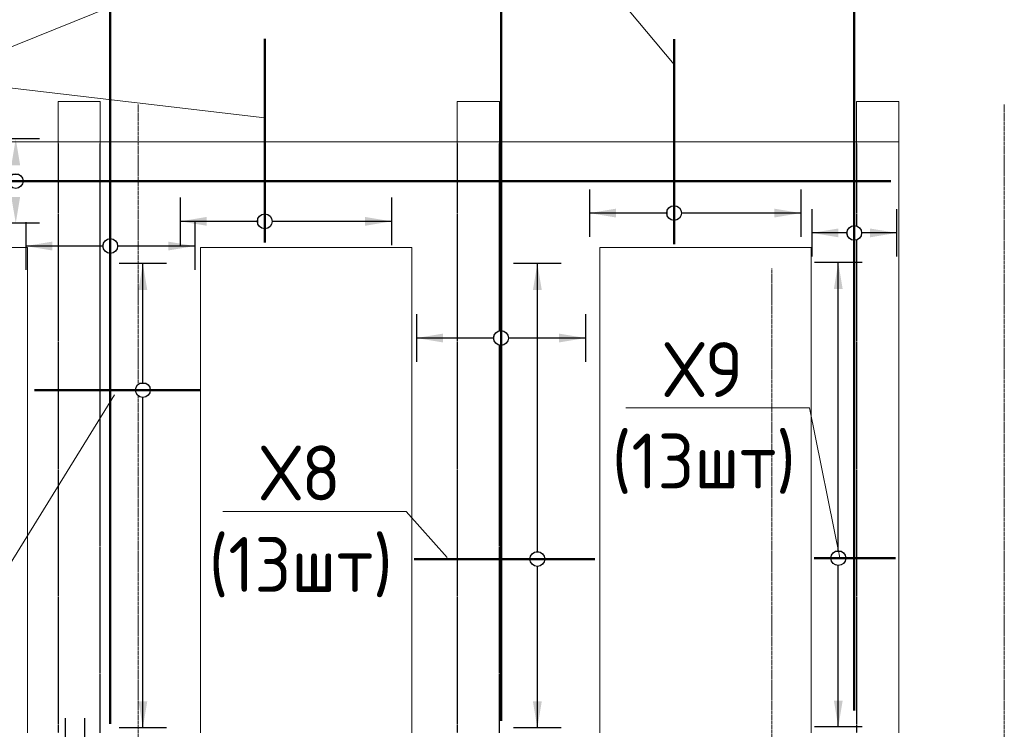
# Model space of a CAD drawing. Header units: millimetres. Extents: x 247266 to 730847, y -636031 to 10052.
# Tile 158 of 256: x 540174 to 544835, y -245225 to -241863. Entities that reach past the tile are written whole.
import ezdxf
from ezdxf import colors
from ezdxf.entities.mleader import LeaderData, LeaderLine
from ezdxf.math import Vec2, Vec3

# ---------------------------------------------------------------- set-up
doc = ezdxf.new("R2010")
doc.units = ezdxf.units.MM
doc.set_wipeout_variables(frame=1)
for name, pattern in [('______5', [1100, 800, -100, 100, -100]), ('________', [0]), ('HIDDEN2', [4.7625, 3.175, -1.5875]), ('осевая', [50.8, 31.75, -6.35, 6.35, -6.35])]:
    doc.linetypes.add(name, pattern=pattern)
for name, color, linetype, lineweight in [('Standard', 7, 'Continuous', 25), ('АрмСтер', 7, 'Continuous', 50), ('Оси', 7, '______5', 18), ('подоснова', 7, 'Continuous', 5)]:
    doc.layers.add(name, color=color, linetype=linetype, lineweight=lineweight)
doc.layers.add('РАЗМЕРЫ', color=7, linetype='Continuous')
doc.styles.add('GOST-2.304_Type-B', font='GOST_Common.ttf')
doc.dimstyles.new('СПДС', dxfattribs={"dimscale": 100, "dimtxt": 2.5, "dimasz": 2.5, "dimexe": 1.25, "dimexo": 0, "dimtad": 1, "dimdec": 0, "dimtxsty": 'GOST-2.304_Type-B', "dimblk": 'ARCHTICK', "dimcen": 2.5, "dimdle": 2, "dimadec": 0, "dimazin": 2, "dimtfac": 0.75, "dimtdec": 0, "dimtmove": 1, "dimatfit": 3, "dimfxl": 1, "dimtolj": 1, "dimarcsym": 1})

# ---------------------------------------------------------------- blocks, each defined once
blk = doc.blocks.new('*U3255')
at = {"layer": 'РАЗМЕРЫ'}
for p, q in [((112.5, 400), (-112.5, 400)), ((112.5, -600), (-112.5, -600))]:
    blk.add_line(p, q, dxfattribs=at)
at = {"layer": 'РАЗМЕРЫ', "ltscale": 15}
blk.add_line((0, -600), (0, 400), dxfattribs=at)
at = {"layer": 'РАЗМЕРЫ'}
for points in [[(0, 400), (20.9, 274.8), (-20.9, 274.8)], [(0, -600), (20.9, -474.8), (-20.9, -474.8)]]:
    blk.add_solid(points, dxfattribs=at)
at = {"linetype": 'Continuous', "lineweight": 0}
blk.add_wipeout([(35, 0), (28.3, 20.6), (10.8, 33.3), (-10.8, 33.3), (-28.3, 20.6), (-35, 0), (-28.3, -20.6), (-10.8, -33.3), (10.8, -33.3), (28.3, -20.6)], dxfattribs=at)
at = {"color": 0, "linetype": 'ByBlock', "lineweight": -2, "ltscale": 100}
blk.add_line((-100.6, 0), (864.4, 0), dxfattribs=at)
at = {"layer": 'РАЗМЕРЫ'}
blk.add_circle((0, 0), 35, dxfattribs=at)
blk = doc.blocks.new('*U3052')
at = {"layer": 'РАЗМЕРЫ'}
for p, q in [((112.5, 400), (-112.5, 400)), ((112.5, -400), (-112.5, -400))]:
    blk.add_line(p, q, dxfattribs=at)
at = {"layer": 'РАЗМЕРЫ', "ltscale": 15}
blk.add_line((0, -400), (0, 400), dxfattribs=at)
at = {"layer": 'РАЗМЕРЫ'}
for points in [[(0, 400), (20.9, 274.8), (-20.9, 274.8)], [(0, -400), (20.9, -274.8), (-20.9, -274.8)]]:
    blk.add_solid(points, dxfattribs=at)
at = {"linetype": 'Continuous', "lineweight": 0}
blk.add_wipeout([(35, 0), (28.3, 20.6), (10.8, 33.3), (-10.8, 33.3), (-28.3, 20.6), (-35, 0), (-28.3, -20.6), (-10.8, -33.3), (10.8, -33.3), (28.3, -20.6)], dxfattribs=at)
at = {"color": 0, "linetype": 'ByBlock', "lineweight": -2, "ltscale": 100}
blk.add_line((-2263.2, 0), (1486.8, 0), dxfattribs=at)
at = {"layer": 'РАЗМЕРЫ'}
blk.add_circle((0, 0), 35, dxfattribs=at)
blk = doc.blocks.new('*U3051')
at = {"layer": 'РАЗМЕРЫ'}
for p, q in [((112.5, 400), (-112.5, 400)), ((112.5, -400), (-112.5, -400))]:
    blk.add_line(p, q, dxfattribs=at)
at = {"layer": 'РАЗМЕРЫ', "ltscale": 15}
blk.add_line((0, -400), (0, 400), dxfattribs=at)
at = {"layer": 'РАЗМЕРЫ'}
for points in [[(0, 400), (20.9, 274.8), (-20.9, 274.8)], [(0, -400), (20.9, -274.8), (-20.9, -274.8)]]:
    blk.add_solid(points, dxfattribs=at)
at = {"linetype": 'Continuous', "lineweight": 0}
blk.add_wipeout([(35, 0), (28.3, 20.6), (10.8, 33.3), (-10.8, 33.3), (-28.3, 20.6), (-35, 0), (-28.3, -20.6), (-10.8, -33.3), (10.8, -33.3), (28.3, -20.6)], dxfattribs=at)
at = {"color": 0, "linetype": 'ByBlock', "lineweight": -2, "ltscale": 100}
blk.add_line((-1814.3, 0), (1920.7, 0), dxfattribs=at)
at = {"layer": 'РАЗМЕРЫ'}
blk.add_circle((0, 0), 35, dxfattribs=at)
blk = doc.blocks.new('*U3254')
at = {"layer": 'РАЗМЕРЫ'}
for p, q in [((112.5, 400), (-112.5, 400)), ((112.5, -600), (-112.5, -600))]:
    blk.add_line(p, q, dxfattribs=at)
at = {"layer": 'РАЗМЕРЫ', "ltscale": 15}
blk.add_line((0, -600), (0, 400), dxfattribs=at)
at = {"layer": 'РАЗМЕРЫ'}
for points in [[(0, 400), (20.9, 274.8), (-20.9, 274.8)], [(0, -600), (20.9, -474.8), (-20.9, -474.8)]]:
    blk.add_solid(points, dxfattribs=at)
at = {"linetype": 'Continuous', "lineweight": 0}
blk.add_wipeout([(35, 0), (28.3, 20.6), (10.8, 33.3), (-10.8, 33.3), (-28.3, 20.6), (-35, 0), (-28.3, -20.6), (-10.8, -33.3), (10.8, -33.3), (28.3, -20.6)], dxfattribs=at)
at = {"color": 0, "linetype": 'ByBlock', "lineweight": -2, "ltscale": 100}
blk.add_line((-146.5, 0), (823.5, 0), dxfattribs=at)
at = {"layer": 'РАЗМЕРЫ'}
blk.add_circle((0, 0), 35, dxfattribs=at)
blk = doc.blocks.new('*U3050')
at = {"layer": 'РАЗМЕРЫ'}
for p, q in [((112.5, 200), (-112.5, 200)), ((112.5, -200), (-112.5, -200))]:
    blk.add_line(p, q, dxfattribs=at)
at = {"layer": 'РАЗМЕРЫ', "ltscale": 15}
blk.add_line((0, -200), (0, 200), dxfattribs=at)
at = {"layer": 'РАЗМЕРЫ'}
for points in [[(0, 200), (20.9, 74.8), (-20.9, 74.8)], [(0, -200), (20.9, -74.8), (-20.9, -74.8)]]:
    blk.add_solid(points, dxfattribs=at)
at = {"linetype": 'Continuous', "lineweight": 0}
blk.add_wipeout([(35, 0), (28.3, 20.6), (10.8, 33.3), (-10.8, 33.3), (-28.3, 20.6), (-35, 0), (-28.3, -20.6), (-10.8, -33.3), (10.8, -33.3), (28.3, -20.6)], dxfattribs=at)
at = {"color": 0, "linetype": 'ByBlock', "lineweight": -2, "ltscale": 100}
blk.add_line((-2263.2, 0), (1421.8, 0), dxfattribs=at)
at = {"layer": 'РАЗМЕРЫ'}
blk.add_circle((0, 0), 35, dxfattribs=at)
blk = doc.blocks.new('*U3049')
at = {"layer": 'РАЗМЕРЫ'}
for p, q in [((112.5, 200), (-112.5, 200)), ((112.5, -200), (-112.5, -200))]:
    blk.add_line(p, q, dxfattribs=at)
for points in [[(0, 200), (20.9, 74.8), (-20.9, 74.8)], [(0, -200), (20.9, -74.8), (-20.9, -74.8)]]:
    blk.add_solid(points, dxfattribs=at)
at = {"linetype": 'Continuous', "lineweight": 0}
blk.add_wipeout([(35, 0), (28.3, 20.6), (10.8, 33.3), (-10.8, 33.3), (-28.3, 20.6), (-35, 0), (-28.3, -20.6), (-10.8, -33.3), (10.8, -33.3), (28.3, -20.6)], dxfattribs=at)
at = {"color": 0, "linetype": 'ByBlock', "lineweight": -2, "ltscale": 100}
blk.add_line((-2766.8, 0), (4143.2, 0), dxfattribs=at)
at = {"layer": 'РАЗМЕРЫ'}
blk.add_circle((0, 0), 35, dxfattribs=at)
blk = doc.blocks.new('*U3048')
at = {"layer": 'РАЗМЕРЫ'}
for p, q in [((112.5, 600), (-112.5, 600)), ((112.5, -1600), (-112.5, -1600))]:
    blk.add_line(p, q, dxfattribs=at)
at = {"layer": 'РАЗМЕРЫ', "ltscale": 15}
blk.add_line((0, -1600), (0, 600), dxfattribs=at)
at = {"layer": 'РАЗМЕРЫ'}
for points in [[(0, 600), (20.9, 474.8), (-20.9, 474.8)], [(0, -1600), (20.9, -1474.8), (-20.9, -1474.8)]]:
    blk.add_solid(points, dxfattribs=at)
at = {"linetype": 'Continuous', "lineweight": 0}
blk.add_wipeout([(35, 0), (28.3, 20.6), (10.8, 33.3), (-10.8, 33.3), (-28.3, 20.6), (-35, 0), (-28.3, -20.6), (-10.8, -33.3), (10.8, -33.3), (28.3, -20.6)], dxfattribs=at)
at = {"color": 0, "linetype": 'ByBlock', "lineweight": -2, "ltscale": 100}
blk.add_line((-513.4, 0), (271.6, 0), dxfattribs=at)
at = {"layer": 'РАЗМЕРЫ'}
blk.add_circle((0, 0), 35, dxfattribs=at)
blk = doc.blocks.new('*U3046')
at = {"layer": 'РАЗМЕРЫ'}
for p, q in [((112.5, 1400), (-112.5, 1400)), ((112.5, -800), (-112.5, -800))]:
    blk.add_line(p, q, dxfattribs=at)
at = {"layer": 'РАЗМЕРЫ', "ltscale": 15}
blk.add_line((0, -800), (0, 1400), dxfattribs=at)
at = {"layer": 'РАЗМЕРЫ'}
for points in [[(0, 1400), (20.9, 1274.8), (-20.9, 1274.8)], [(0, -800), (20.9, -674.8), (-20.9, -674.8)]]:
    blk.add_solid(points, dxfattribs=at)
at = {"linetype": 'Continuous', "lineweight": 0}
blk.add_wipeout([(35, 0), (28.3, 20.6), (10.8, 33.3), (-10.8, 33.3), (-28.3, 20.6), (-35, 0), (-28.3, -20.6), (-10.8, -33.3), (10.8, -33.3), (28.3, -20.6)], dxfattribs=at)
at = {"color": 0, "linetype": 'ByBlock', "lineweight": -2, "ltscale": 100}
blk.add_line((-583.4, 0), (271.6, 0), dxfattribs=at)
at = {"layer": 'РАЗМЕРЫ'}
blk.add_circle((0, 0), 35, dxfattribs=at)
blk = doc.blocks.new('*U3045')
at = {"layer": 'РАЗМЕРЫ'}
for p, q in [((112.5, 1400), (-112.5, 1400)), ((112.5, -800), (-112.5, -800))]:
    blk.add_line(p, q, dxfattribs=at)
at = {"layer": 'РАЗМЕРЫ', "ltscale": 15}
blk.add_line((0, -800), (0, 1400), dxfattribs=at)
at = {"layer": 'РАЗМЕРЫ'}
for points in [[(0, 1400), (20.9, 1274.8), (-20.9, 1274.8)], [(0, -800), (20.9, -674.8), (-20.9, -674.8)]]:
    blk.add_solid(points, dxfattribs=at)
at = {"linetype": 'Continuous', "lineweight": 0}
blk.add_wipeout([(35, 0), (28.3, 20.6), (10.8, 33.3), (-10.8, 33.3), (-28.3, 20.6), (-35, 0), (-28.3, -20.6), (-10.8, -33.3), (10.8, -33.3), (28.3, -20.6)], dxfattribs=at)
at = {"color": 0, "linetype": 'ByBlock', "lineweight": -2, "ltscale": 100}
blk.add_line((-113.4, 0), (271.6, 0), dxfattribs=at)
at = {"layer": 'РАЗМЕРЫ'}
blk.add_circle((0, 0), 35, dxfattribs=at)
blk = doc.blocks.new('_None')
blk = doc.blocks.new('_ArchTick')
at = {"color": 0, "linetype": 'ByBlock', "const_width": 0.15}
blk.add_lwpolyline([(-0.5, -0.5), (0.5, 0.5)], dxfattribs=at)
blk = doc.blocks.new('*D3381')
at = {"layer": 'DEFPOINTS', "color": 0, "ltscale": 100}
for p in [(540389, -245171.5), (540481.3, -245171.5), (540481.3, -245785.2)]:
    blk.add_point(p, dxfattribs=at)
at = {"layer": 'РАЗМЕРЫ', "color": 0, "lineweight": -2}
for p, q in [((540389, -245171.5), (540389, -245910.2)), ((540481.3, -245171.5), (540481.3, -245910.2)), ((540189, -245785.2), (540681.3, -245785.2)), ((540613.3, -247052.9), (540435.2, -245785.2)), ((541038.6, -247052.9), (540613.3, -247052.9))]:
    blk.add_line(p, q, dxfattribs=at)
at = {"layer": 'РАЗМЕРЫ', "color": 0, "lineweight": -2, "ltscale": 100, "xscale": 250, "yscale": 250, "zscale": 250}
blk.add_blockref('_ArchTick', (540389, -245785.2), dxfattribs=at)
at = {"layer": 'РАЗМЕРЫ', "color": 0, "lineweight": -2, "ltscale": 100, "xscale": 250, "yscale": 250, "zscale": 250, "rotation": 180}
blk.add_blockref('_ArchTick', (540481.3, -245785.2), dxfattribs=at)
at = {"layer": 'РАЗМЕРЫ', "color": 0, "ltscale": 100, "insert": (540825.9, -246865.3), "char_height": 250, "attachment_point": 5, "style": 'GOST-2.304_Type-B'}
blk.add_mtext('\\A1;90', dxfattribs=at)

msp = doc.modelspace()

# ---------------------------------------------------------------- linework, layer by layer
at = {"linetype": 'HIDDEN2', "transparency": 33554687}
for p, q in [((540355.43, -242450.04), (540355.43, -245242.12)), ((540555.43, -245242.12), (540555.43, -242450.04)), ((542245.43, -242450.04), (542245.43, -245242.12)), ((542445.43, -245242.12), (542445.43, -242450.04)), ((544135.43, -242450.04), (544135.43, -245242.12))]:
    msp.add_line(p, q, dxfattribs=at)
at = {"layer": 'Standard', "linetype": '________', "lineweight": 0, "transparency": 33554687}
for p, q in [((540355.43, -242250.04), (540355.43, -242450.04)), ((540355.43, -242250.04), (540555.43, -242250.04)), ((540555.43, -242450.04), (540555.43, -242250.04)), ((542245.43, -242450.04), (542245.43, -242250.04)), ((542445.43, -242250.04), (542245.43, -242250.04)), ((542445.43, -242450.04), (542445.43, -242250.04)), ((544135.43, -242250.04), (544135.43, -242450.04)), ((544335.43, -242250.04), (544135.43, -242250.04)), ((544335.43, -242250.04), (544335.43, -242450.04)), ((544335.43, -242441.94), (537385.43, -242441.94)), ((544335.43, -243842.12), (544335.43, -242450.04)), ((540210.43, -242942.12), (538909.97, -242942.12)), ((540210.43, -245242.12), (540210.43, -242942.12)), ((541030.43, -242942.12), (541030.43, -245242.12)), ((542030.43, -242942.12), (541030.43, -242942.12)), ((542030.43, -245242.12), (542030.43, -242942.12)), ((542920.43, -245242.12), (542920.43, -242942.12)), ((542920.43, -242942.12), (543920.43, -242942.12)), ((543920.43, -242942.12), (543920.43, -245242.12)), ((544335.43, -245242.12), (544335.43, -243842.12))]:
    msp.add_line(p, q, dxfattribs=at)
at = {"layer": 'Оси', "linetype": 'осевая', "lineweight": 0, "ltscale": 0.3, "transparency": 33554687}
for p, q in [((540735.43, -249325.73), (540735.43, -242264.44)), ((544835.43, -249325.73), (544835.43, -242264.44)), ((543735.43, -249325.73), (543735.43, -243042.12))]:
    msp.add_line(p, q, dxfattribs=at)

# ---------------------------------------------------------------- next in the draw order: block references
at = {"layer": 'АрмСтер', "ltscale": 15, "rotation": 90}
for name, p in [('*U3051', (542452.81, -243370.97)), ('*U3050', (544124.97, -242872.95)), ('*U3255', (541334.42, -242818.22))]:
    msp.add_blockref(name, p, dxfattribs=at)

# ---------------------------------------------------------------- next in the draw order: block references
for name, p in [('*U3052', (540602.68, -242935.23)), ('*U3254', (543272.24, -242779.09))]:
    msp.add_blockref(name, p, dxfattribs=at)
at = {"layer": 'АрмСтер', "ltscale": 15}
for name, p in [('*U3046', (542624.72, -244418.09)), ('*U3045', (544049.45, -244413.79))]:
    msp.add_blockref(name, p, dxfattribs=at)

# ---------------------------------------------------------------- next in the draw order: block references
for name, p in [('*U3049', (540155.35, -242627.34)), ('*U3048', (540757.17, -243617.56))]:
    msp.add_blockref(name, p, dxfattribs=at)

# ---------------------------------------------------------------- next in the draw order: leaders
at = {"layer": 'подоснова'}
ml = msp.add_multileader_mtext('Standard', dxfattribs=at)
ml.set_content('2  (2х16шт)', color=256, style='GOST-2.304_Type-B')
ml.set_leader_properties(color=256, linetype='ByLayer', lineweight=15)
ml.set_arrow_properties(name='NONE')
ml.build(insert=Vec2(0, 0))
ml.multileader.update_dxf_attribs({"text_left_attachment_type": 6, "text_right_attachment_type": 6, "dogleg_length": 10, "arrow_head_size": 18})
ctx = ml.context
ctx.base_point, ctx.char_height, ctx.arrow_head_size, ctx.landing_gap_size, ctx.plane_origin = Vec3(542437.53, -241032.75), 250, 18, 20, Vec3(539545.99, -237657.57)
ctx.left_attachment, ctx.right_attachment, ctx.text_align_type = 6, 6, 1
notes = []
notes.append((ctx, [(0, (1, 1, 0), (542426.84, -241057.78), (1, 0), 10, [(0, [(543272.24, -242075.52)], 0, []), (2, [(541334.42, -242328.05), (539759.08, -242143.51)], 0, [])])]))
ctx.mtext.insert, ctx.mtext.alignment, ctx.mtext.flow_direction = Vec3(543255.64, -240732.75), 2, 5
ml = msp.add_multileader_mtext('Standard', dxfattribs=at)
ml.set_content('Х9 \\P(13шт)', color=256, style='GOST-2.304_Type-B')
ml.set_leader_properties(color=256, linetype='ByLayer', lineweight=15)
ml.set_arrow_properties(name='NONE')
ml.build(insert=Vec2(0, 0))
ml.multileader.update_dxf_attribs({"text_left_attachment_type": 6, "text_right_attachment_type": 6, "dogleg_length": 10, "arrow_head_size": 18.72})
ctx = ml.context
ctx.base_point, ctx.char_height, ctx.arrow_head_size, ctx.landing_gap_size, ctx.plane_origin = Vec3(542924.04, -243702.42), 260, 18.72, 20.8, Vec3(544266.05, -242780.83)
ctx.left_attachment, ctx.right_attachment, ctx.text_align_type = 6, 6, 1
notes.append((ctx, [(0, (1, 1, 0), (543912.51, -243702.42), (-1, 0), 10.4, [(1, [(544056.87, -244412.84)], 0, [])])]))
ctx.mtext.insert, ctx.mtext.width, ctx.mtext.alignment, ctx.mtext.flow_direction = Vec3(543412.84, -243390.42), 829.2247, 2, 5
for ctx, leaders in notes:
    for number, flags, end, landing, length, lines in leaders:
        leader = LeaderData()
        leader.index, (leader.has_last_leader_line, leader.has_dogleg_vector, leader.attachment_direction) = number, flags
        leader.last_leader_point, leader.dogleg_vector, leader.dogleg_length = Vec3(end), Vec3(landing), length
        for number, points, colour, breaks in lines:
            line = LeaderLine()
            line.index, line.vertices, line.color, line.breaks = number, Vec3.list(points), colors.encode_raw_color(colour), breaks
            leader.lines.append(line)
        ctx.leaders.append(leader)

# ---------------------------------------------------------------- next in the draw order: dimensions: what is measured, and where the dimension line sits
at = {"layer": 'РАЗМЕРЫ'}
dim = msp.add_linear_dim(base=(540481.35, -245785.16), p1=(540389, -245171.53, 0), p2=(540481.35, -245171.53, 0), dimstyle='СПДС', override={"dimrnd": 5}, dxfattribs=at)
dim.commit()
dim.dimension.update_dxf_attribs({"geometry": '*D3381', "text_midpoint": (540675.8, -247052.93), "dimtype": 160})

# ---------------------------------------------------------------- next in the draw order: leaders
at = {"layer": 'подоснова'}
ml = msp.add_multileader_mtext('Standard', dxfattribs=at)
ml.set_content('Х6 (13шт)', color=256, style='GOST-2.304_Type-B')
ml.set_leader_properties(color=256, linetype='ByLayer', lineweight=15)
ml.set_arrow_properties(name='NONE')
ml.build(insert=Vec2(0, 0))
ml.multileader.update_dxf_attribs({"text_left_attachment_type": 6, "text_right_attachment_type": 6, "dogleg_length": 10, "arrow_head_size": 18.72})
ctx = ml.context
ctx.base_point, ctx.char_height, ctx.arrow_head_size, ctx.landing_gap_size, ctx.plane_origin = Vec3(539107.96, -244494.19), 260, 18.72, 20.8, Vec3(537788.35, -240109.75)
ctx.left_attachment, ctx.right_attachment, ctx.text_align_type = 6, 6, 1
notes = []
notes.append((ctx, [(0, (1, 1, 0), (540096.43, -244494.19), (-1, 0), 10.4, [(1, [(540622.57, -243640.44)], 0, [])])]))
ctx.mtext.insert, ctx.mtext.width, ctx.mtext.alignment, ctx.mtext.flow_direction = Vec3(539596.76, -244182.19), 829.2247, 2, 5
ml = msp.add_multileader_mtext('Standard', dxfattribs=at)
ml.set_content('Х8 \\P(13шт)', color=256, style='GOST-2.304_Type-B')
ml.set_leader_properties(color=256, linetype='ByLayer', lineweight=15)
ml.set_arrow_properties(name='NONE')
ml.build(insert=Vec2(0, 0))
ml.multileader.update_dxf_attribs({"text_left_attachment_type": 6, "text_right_attachment_type": 6, "dogleg_length": 10, "arrow_head_size": 18.72})
ctx = ml.context
ctx.base_point, ctx.char_height, ctx.arrow_head_size, ctx.landing_gap_size, ctx.plane_origin = Vec3(541015.8, -244192.34), 260, 18.72, 20.8, Vec3(540630.81, -241808.62)
ctx.left_attachment, ctx.right_attachment, ctx.text_align_type = 6, 6, 1
notes.append((ctx, [(0, (1, 1, 0), (542004.27, -244192.34), (-1, 0), 10.4, [(1, [(542197.78, -244410.77)], 0, [])])]))
ctx.mtext.insert, ctx.mtext.width, ctx.mtext.alignment, ctx.mtext.flow_direction = Vec3(541504.6, -243880.34), 829.2247, 2, 5
for ctx, leaders in notes:
    for number, flags, end, landing, length, lines in leaders:
        leader = LeaderData()
        leader.index, (leader.has_last_leader_line, leader.has_dogleg_vector, leader.attachment_direction) = number, flags
        leader.last_leader_point, leader.dogleg_vector, leader.dogleg_length = Vec3(end), Vec3(landing), length
        for number, points, colour, breaks in lines:
            line = LeaderLine()
            line.index, line.vertices, line.color, line.breaks = number, Vec3.list(points), colors.encode_raw_color(colour), breaks
            leader.lines.append(line)
        ctx.leaders.append(leader)

doc.saveas('drawing.dxf')
